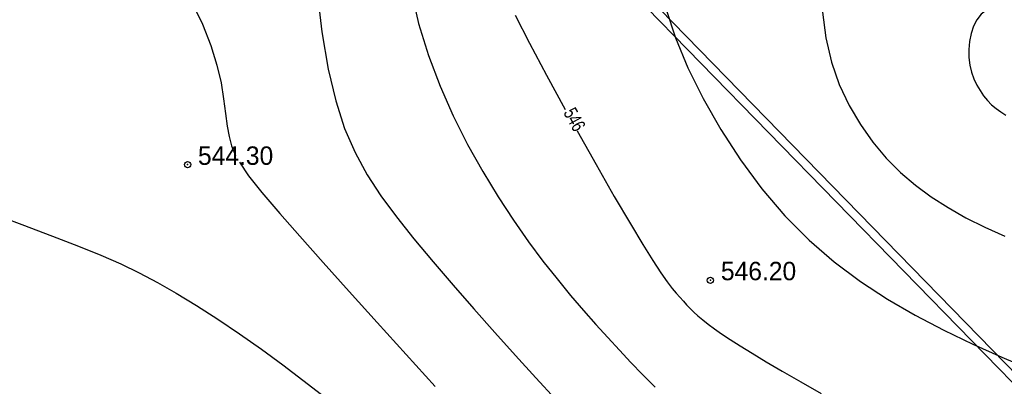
# Model space of a CAD drawing. Extents: x 0 to 363660, y 0 to 4201329.
# Tile 96 of 122: x 360175 to 360222, y 4200456 to 4200474. Entities that reach past the tile are written whole.
import ezdxf

# ---------------------------------------------------------------- set-up
doc = ezdxf.new("R2010")
doc.units = 0
doc.header["$LTSCALE"] = 0.5
doc.header["$MEASUREMENT"] = 0
doc.header["$PDMODE"] = 32
doc.header["$PDSIZE"] = 0.3
doc.linetypes.add('CONTI', pattern=[0])
for name, color, linetype in [('(004) Точки рельефа', 7, 'Continuous'), ('(040) Ограда', 7, 'Continuous'), ('GORIZDEFAULT', 32, 'CONTI'), ('PI_TTDEFAULT', 5, 'CONTI')]:
    doc.layers.add(name, color=color, linetype=linetype)
doc.layers.add('(032) Горизонтали утолщенные', color=32, linetype='Continuous', lineweight=30)
doc.layers.add('.', color=7, linetype='Continuous', lineweight=15)
doc.styles.add('D-431', font='d431.ttf')
doc.styles.add('SHRFT', font='TXT', dxfattribs={"width": 0.875})
doc.styles.get("Standard").update_dxf_attribs({"font": 'times.ttf'})
doc.linetypes.add('ОГРАДА_ГЛИН', pattern='A,4,["|",Standard,S=0.8,R=0,X=0,Y=-0.8],0.5,["|",Standard,S=0.8,R=0,X=0,Y=-0.8],3.5', length=8)

# ---------------------------------------------------------------- blocks, each defined once
blk = doc.blocks.new('gergrgrre')
at = {"layer": '(032) Горизонтали утолщенные', "color": 32}
for points in [[(360198.52, 4200473.88, 546), (360199.2, 4200472.55, 546), (360200.01, 4200471.03, 546), (360200.9, 4200469.4, 546)], [(360173.38, 4200464.57, 544), (360175.07, 4200463.93, 544), (360176.52, 4200463.38, 544), (360177.76, 4200462.91, 544), (360178.82, 4200462.48, 544), (360179.77, 4200462.07, 544), (360180.65, 4200461.65, 544), (360181.52, 4200461.19, 544), (360182.41, 4200460.68, 544), (360183.37, 4200460.09, 544), (360184.38, 4200459.44, 544), (360185.42, 4200458.74, 544), (360186.46, 4200458.01, 544), (360187.47, 4200457.27, 544), (360188.43, 4200456.55, 544), (360189.31, 4200455.86, 544), (360190.05, 4200455.25, 544), (360190.72, 4200454.67, 544), (360191.36, 4200454.08, 544), (360191.99, 4200453.46, 544), (360192.64, 4200452.79, 544), (360193.35, 4200452.04, 544)], [(360201.46, 4200468.39, 546), (360202.37, 4200466.78, 546), (360203.23, 4200465.27, 546), (360204, 4200463.97, 546)], [(360204, 4200463.97, 546), (360204.59, 4200462.99, 546), (360205.07, 4200462.23, 546), (360205.45, 4200461.65, 546), (360205.75, 4200461.22, 546), (360205.99, 4200460.9, 546), (360206.18, 4200460.67, 546), (360206.35, 4200460.48, 546), (360206.52, 4200460.3, 546), (360206.67, 4200460.13, 546), (360206.84, 4200459.95, 546), (360207.02, 4200459.78, 546), (360207.21, 4200459.6, 546), (360207.44, 4200459.41, 546), (360207.69, 4200459.21, 546), (360207.99, 4200458.99, 546), (360208.33, 4200458.74, 546), (360208.74, 4200458.47, 546), (360209.22, 4200458.17, 546), (360209.79, 4200457.82, 546), (360210.45, 4200457.42, 546), (360211.22, 4200456.97, 546), (360212.1, 4200456.47, 546), (360213.07, 4200455.92, 546)]]:
    blk.add_polyline3d(points, dxfattribs=at)
at = {"layer": '(040) Ограда', "flags": 128}
blk.add_lwpolyline([(360140.116, 4200540.458), (360188.044, 4200491.371), (360223.423, 4200455.135), (360264.554, 4200409.603)], dxfattribs=at)
at = {"layer": '(040) Ограда', "linetype": 'ОГРАДА_ГЛИН', "flags": 128}
blk.add_lwpolyline([(360140.403, 4200540.738), (360188.33, 4200491.65), (360223.715, 4200455.409), (360264.851, 4200409.871)], dxfattribs=at)
at = {"layer": 'GORIZDEFAULT', "color": 32}
for points in [[(360183.11, 4200474.54, 544.5), (360183.66, 4200473.45, 544.5), (360184.06, 4200472.44, 544.5), (360184.34, 4200471.51, 544.5), (360184.54, 4200470.66, 544.5), (360184.66, 4200469.9, 544.5), (360184.75, 4200469.21, 544.5), (360184.83, 4200468.61, 544.5), (360184.92, 4200468.12, 544.5), (360185.04, 4200467.67, 544.5), (360185.23, 4200467.22, 544.5)], [(360193.57, 4200475.03, 545.5), (360193.93, 4200473.49, 545.5), (360194.4, 4200471.97, 545.5), (360194.95, 4200470.51, 545.5), (360195.58, 4200469.09, 545.5), (360196.26, 4200467.74, 545.5), (360196.98, 4200466.45, 545.5), (360197.71, 4200465.25, 545.5), (360198.44, 4200464.14, 545.5), (360199.15, 4200463.12, 545.5), (360199.84, 4200462.2, 545.5), (360200.51, 4200461.35, 545.5), (360201.15, 4200460.57, 545.5), (360201.77, 4200459.86, 545.5), (360202.36, 4200459.19, 545.5), (360202.93, 4200458.57, 545.5), (360203.48, 4200457.97, 545.5), (360204.02, 4200457.39, 545.5), (360204.58, 4200456.81, 545.5), (360205.18, 4200456.22, 545.5)], [(360189.09, 4200475.13, 545), (360189.33, 4200473.08, 545), (360189.63, 4200471.31, 545), (360189.99, 4200469.81, 545), (360190.41, 4200468.5, 545), (360190.91, 4200467.35, 545), (360191.49, 4200466.3, 545), (360192.14, 4200465.3, 545), (360192.88, 4200464.3, 545), (360193.71, 4200463.25, 545), (360194.62, 4200462.16, 545), (360195.57, 4200461.05, 545), (360196.55, 4200459.93, 545), (360197.55, 4200458.81, 545), (360198.54, 4200457.71, 545), (360199.51, 4200456.65, 545), (360200.43, 4200455.64, 545)], [(360205.7, 4200474.14, 546.5), (360206.14, 4200472.8, 546.5), (360206.73, 4200471.38, 546.5), (360207.45, 4200469.92, 546.5), (360208.29, 4200468.45, 546.5), (360209.23, 4200467.01, 546.5), (360210.25, 4200465.63, 546.5), (360211.34, 4200464.35, 546.5), (360212.49, 4200463.2, 546.5), (360213.69, 4200462.16, 546.5), (360214.94, 4200461.23, 546.5), (360216.22, 4200460.39, 546.5), (360217.54, 4200459.63, 546.5), (360218.9, 4200458.92, 546.5), (360220.27, 4200458.26, 546.5), (360221.66, 4200457.64, 546.5), (360223.04, 4200457.05, 546.5)], [(360213.13, 4200474.02, 547), (360213.29, 4200472.8, 547), (360213.56, 4200471.65, 547), (360213.93, 4200470.58, 547), (360214.39, 4200469.59, 547), (360214.93, 4200468.68, 547), (360215.52, 4200467.84, 547), (360216.16, 4200467.09, 547), (360216.83, 4200466.41, 547), (360217.55, 4200465.8, 547), (360218.3, 4200465.25, 547), (360219.1, 4200464.74, 547), (360219.94, 4200464.26, 547), (360220.84, 4200463.81, 547), (360221.8, 4200463.38, 547)], [(360213.13, 4200474.02, 547), (360213.29, 4200472.8, 547), (360213.56, 4200471.65, 547), (360213.93, 4200470.58, 547), (360214.39, 4200469.59, 547), (360214.93, 4200468.68, 547), (360215.52, 4200467.84, 547), (360216.16, 4200467.09, 547), (360216.83, 4200466.41, 547), (360217.55, 4200465.8, 547), (360218.3, 4200465.25, 547), (360219.1, 4200464.74, 547), (360219.94, 4200464.26, 547), (360220.84, 4200463.81, 547), (360221.8, 4200463.38, 547)], [(360213.13, 4200474.02, 547), (360213.29, 4200472.8, 547), (360213.56, 4200471.65, 547), (360213.93, 4200470.58, 547), (360214.39, 4200469.59, 547), (360214.93, 4200468.68, 547), (360215.52, 4200467.84, 547), (360216.16, 4200467.09, 547), (360216.83, 4200466.41, 547), (360217.55, 4200465.8, 547), (360218.3, 4200465.25, 547), (360219.1, 4200464.74, 547), (360219.94, 4200464.26, 547), (360220.84, 4200463.81, 547), (360221.8, 4200463.38, 547)], [(360221.98, 4200474.3, 547.5), (360221.57, 4200474.29, 547.5), (360221.22, 4200474.23, 547.5), (360220.92, 4200474.12, 547.5), (360220.67, 4200473.93, 547.5), (360220.47, 4200473.66, 547.5), (360220.31, 4200473.35, 547.5), (360220.19, 4200473, 547.5), (360220.12, 4200472.62, 547.5), (360220.08, 4200472.24, 547.5), (360220.09, 4200471.86, 547.5), (360220.14, 4200471.5, 547.5), (360220.22, 4200471.17, 547.5), (360220.32, 4200470.85, 547.5), (360220.46, 4200470.56, 547.5), (360220.62, 4200470.3, 547.5), (360220.79, 4200470.05, 547.5), (360220.98, 4200469.83, 547.5), (360221.17, 4200469.62, 547.5), (360221.38, 4200469.44, 547.5), (360221.6, 4200469.28, 547.5), (360221.84, 4200469.13, 547.5)], [(360185.42, 4200466.89, 544.5), (360185.85, 4200466.25, 544.5), (360186.48, 4200465.46, 544.5), (360187.33, 4200464.46, 544.5), (360188.28, 4200463.38, 544.5), (360189.39, 4200462.13, 544.5), (360190.63, 4200460.75, 544.5), (360191.96, 4200459.28, 544.5), (360193.34, 4200457.76, 544.5), (360194.72, 4200456.24, 544.5)]]:
    blk.add_polyline3d(points, dxfattribs=at)
at = {"layer": 'PI_TTDEFAULT', "color": 5}
for p in [(360182.95, 4200466.78, 544.3), (360207.8, 4200461.29, 546.2)]:
    blk.add_point(p, dxfattribs=at)
at = {"layer": '(004) Точки рельефа', "style": 'D-431'}
for s, p in [('544.30', (360183.44, 4200466.77)), ('546.20', (360208.3, 4200461.29))]:
    blk.add_text(s, height=0.875, dxfattribs=at).set_placement(p)
at = {"layer": '(032) Горизонтали утолщенные', "color": 32, "style": 'SHRFT', "width": 0.75}
blk.add_text('546', height=0.6562, rotation=299.0648, dxfattribs=at).set_placement((360200.793, 4200469.246, 546))

msp = doc.modelspace()

# ---------------------------------------------------------------- hatches: boundary and pattern name
at = {"layer": '.', "ltscale": 0.149071}
h = msp.add_hatch(color=256, dxfattribs=at)
h.dxf.hatch_style = 1
h.set_gradient(color1=(255, 255, 255), tint=1)
h.paths.add_polyline_path([(359890.241, 4200193.891), (361190.241, 4200193.891), (361190.241, 4201328.891), (359890.241, 4201328.891)])
h.paths.add_polyline_path([(359905.241, 4201313.891), (361175.241, 4201313.891), (361175.241, 4200208.891), (359905.241, 4200208.891)], flags=16)

# ---------------------------------------------------------------- block references
at = {"linetype": 'Continuous'}
msp.add_blockref('gergrgrre', (0, 0), dxfattribs=at)

doc.saveas('drawing.dxf')
